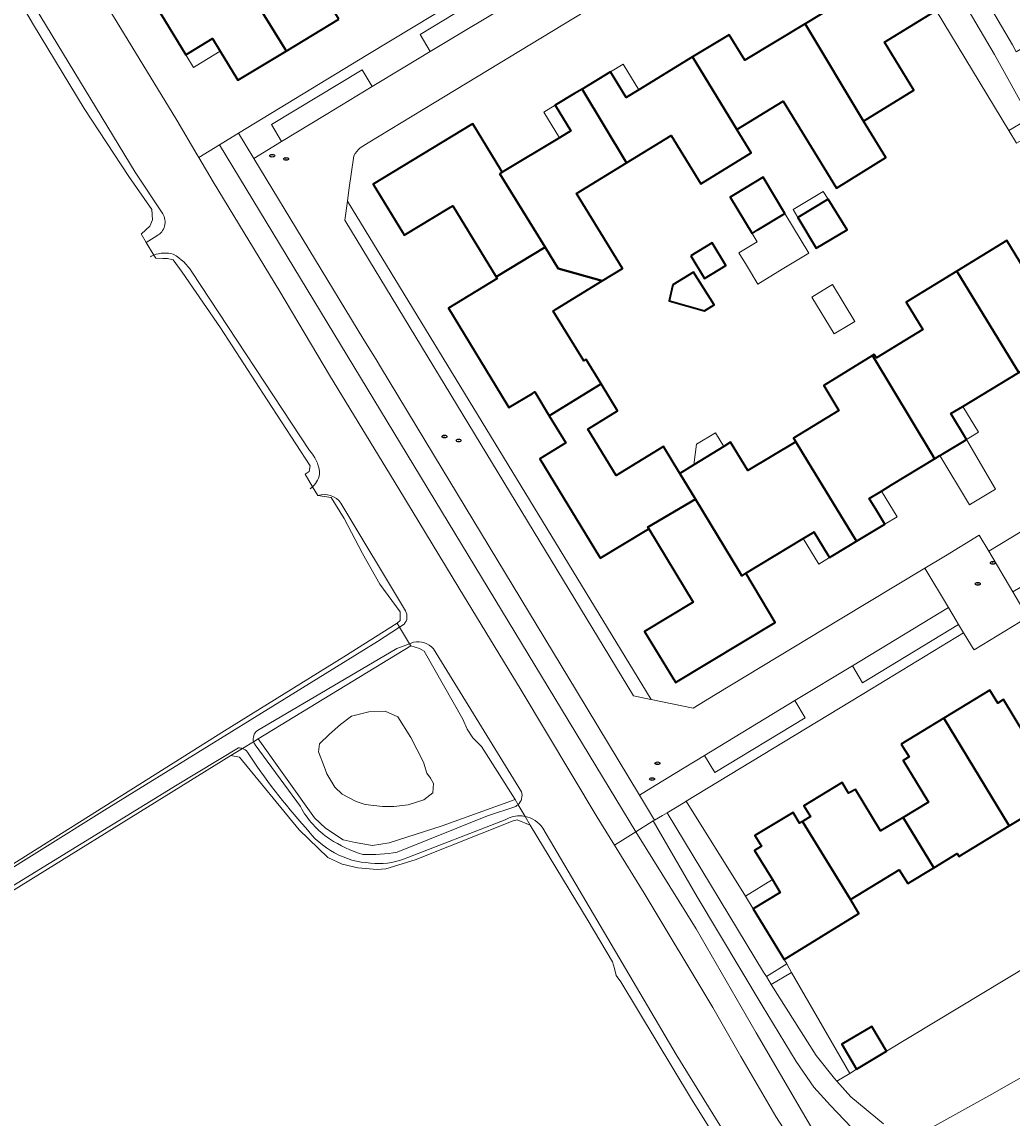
# Model space of a CAD drawing. Extents: x 147051 to 149075, y 463071 to 465537.
# Tile 16 of 229: x 147168 to 147267, y 464248 to 464358. Entities that reach past the tile are written whole.
import ezdxf
from ezdxf.enums import TextEntityAlignment as Align

# ---------------------------------------------------------------- set-up
doc = ezdxf.new("R2010")
doc.units = 0
doc.header["$LTSCALE"] = 0.5
doc.layers.get('0').update_dxf_attribs({"linetype": 'CONTINUOUS'})
for name, color, linetype, lineweight in [('B-PV-GR-BEPLANTING_CULTUUR_HEESTERS-GV', 252, 'CONTINUOUS', 18), ('B-PV-GR-GRAS-GV', 252, 'CONTINUOUS', 13), ('B-PV-IE-MEUBILAIR-S', 252, 'CONTINUOUS', 25), ('B-PV-OG-BEBOUWING-GV', 6, 'CONTINUOUS', 35), ('B-PV-OG-BEBOUWING_LUIFEL-GV', 6, 'CONTINUOUS', 18), ('B-PV-OG-TERREIN_BEGROEID-GV', 252, 'CONTINUOUS', 18), ('B-PV-OG-TERREIN_ERF-GV', 252, 'CONTINUOUS', 18), ('B-PV-OG-TERREIN_OEVER-GV', 252, 'CONTINUOUS', 18), ('B-PV-OG-WATER_GREPPEL-GV', 252, 'CONTINUOUS', 18), ('B-PV-OG-WATER_MEER-GV', 252, 'CONTINUOUS', 18), ('B-PV-OG-WATER_SLOOT-GV', 252, 'CONTINUOUS', 18), ('B-PV-VH-GESLOTENVERHARDING_ASFALT-GV', 252, 'CONTINUOUS', 18), ('B-PV-VH-OPENVERHARDING_BETONSTRAATSTEEN-GV', 252, 'CONTINUOUS', 18), ('B-PV-VH-OPENVERHARDING_STRAATBAKSTEEN-GV', 252, 'CONTINUOUS', 18), ('B-PV-VH-OPENVERHARDING_TEGEL-GV', 252, 'CONTINUOUS', 18)]:
    doc.layers.add(name, color=color, linetype=linetype, lineweight=lineweight)
doc.styles.add('NLCS-ISO', font='NLCS-ISO.ttf')

# ---------------------------------------------------------------- blocks, each defined once
blk = doc.blocks.new('SIE-MEUBILAIR_PUT_RIOOLPUT-SO')
blk.add_ellipse((0, 0), major_axis=(1.25, 0), ratio=0.54)
at = {"style": 'NLCS-ISO'}
blk.add_text('ri', height=0.75, dxfattribs=at).set_placement((-0.04, 0.07), align=Align.MIDDLE_CENTER)

msp = doc.modelspace()

# ---------------------------------------------------------------- linework, layer by layer
at = {"layer": 'B-PV-GR-BEPLANTING_CULTUUR_HEESTERS-GV', "flags": 128}
for points in [[(147257.489, 464379.362), (147257.072, 464379.103), (147256.117, 464378.546), (147254.246, 464377.411), (147266.957, 464355.802), (147267.34, 464355.09), (147269.411, 464356.304), (147269.127, 464356.773), (147270.632, 464357.846), (147269.5, 464359.699)], [(147252.501, 464376.392), (147249.918, 464374.884), (147254.796, 464366.664), (147256.34, 464364.104), (147259.298, 464359.234), (147266.597, 464347.19), (147268.693, 464348.429), (147265.142, 464354.819), (147258.002, 464367.004)], [(147242.275, 464262.289), (147244.318, 464263.558), (147244.051, 464264.021), (147240.965, 464269.088), (147240.172, 464270.361), (147234.241, 464279.886), (147234.087, 464279.792), (147232.819, 464279.022), (147232.336, 464278.706), (147241.997, 464262.728)], [(147244.807, 464262.71), (147242.773, 464261.501), (147247.287, 464254.361), (147249.106, 464252.06), (147249.34, 464251.798), (147250.647, 464252.58)]]:
    msp.add_lwpolyline(points, close=True, dxfattribs=at)
for points in [[(147273.501, 464266.396), (147254.315, 464254.797), (147251.321, 464252.987), (147250.647, 464252.58), (147249.34, 464251.798), (147250.744, 464250.224), (147254.018, 464247.501)], [(147257.979, 464246.638), (147264.899, 464250.483), (147267.072, 464251.723)]]:
    msp.add_lwpolyline(points, dxfattribs=at)
at = {"layer": 'B-PV-GR-GRAS-GV', "flags": 128}
for points in [[(147196.976, 464278.211), (147198.049, 464277.193), (147199.845, 464276.023), (147201.03, 464275.743), (147202.781, 464275.44), (147204.448, 464275.715), (147209.773, 464277.411), (147217.07, 464280.046), (147213.699, 464285.379), (147212.836, 464286.254), (147212.286, 464287.131), (147211.832, 464288.105), (147207.957, 464294.943), (147207.481, 464295.217), (147206.63, 464295.467), (147191.318, 464286.139)], [(147197.36, 464284.829), (147197.473, 464285.646), (147198.451, 464286.621), (147199.577, 464287.577), (147200.679, 464288.422), (147202.402, 464288.843), (147204.038, 464288.925), (147205.323, 464288.349), (147206.636, 464286.266), (147207.903, 464283.795), (147208.237, 464282.709), (147208.599, 464282.185), (147208.899, 464281.651), (147208.82, 464280.736), (147207.939, 464280.037), (147206.369, 464279.531), (147204.919, 464279.362), (147203.775, 464279.343), (147202.031, 464279.559), (147201.149, 464279.875), (147199.734, 464280.603), (147199.016, 464281.31), (147198.206, 464282.651), (147197.935, 464283.383)]]:
    msp.add_lwpolyline(points, close=True, dxfattribs=at)
at = {"layer": 'B-PV-OG-BEBOUWING-GV', "flags": 128}
for points in [[(147199.397, 464358.357), (147194.994, 464365.624), (147196.617, 464366.599), (147197.287, 464367.001), (147197.102, 464367.298), (147193.774, 464372.648), (147191.116, 464371.021), (147192.892, 464368.121), (147188.187, 464365.302), (147187.973, 464365.152), (147194.011, 464355.358), (147194.128, 464355.167)], [(147252.019, 464348.135), (147257.062, 464351.239), (147254.123, 464356.051), (147259.126, 464359.13), (147259.298, 464359.234), (147256.34, 464364.104), (147254.796, 464366.664), (147251.902, 464364.896), (147253.447, 464362.336), (147252.253, 464361.611), (147246.161, 464357.912)], [(147180.707, 464360.294), (147184.052, 464354.791), (147184.331, 464354.961), (147186.744, 464356.428), (147187.517, 464355.153), (147189.184, 464352.402), (147189.285, 464352.235), (147194.128, 464355.167), (147194.011, 464355.358), (147187.973, 464365.152), (147183.323, 464361.896), (147181.024, 464360.488)], [(147238.547, 464356.803), (147234.879, 464354.57), (147239.322, 464347.278), (147243.967, 464350.137), (147249.296, 464341.413), (147254.259, 464344.467), (147252.019, 464348.135), (147246.161, 464357.912), (147240.105, 464354.234)], [(147223.793, 464351.352), (147228.256, 464343.953), (147232.722, 464346.702), (147235.692, 464341.839), (147240.745, 464344.948), (147239.322, 464347.278), (147234.879, 464354.57), (147229.476, 464351.283), (147228.212, 464350.514), (147226.655, 464353.082)], [(147215.543, 464342.849), (147220.081, 464335.478), (147221.404, 464333.33), (147225.825, 464332.095), (147227.838, 464333.334), (147223.238, 464340.865), (147228.256, 464343.953), (147223.793, 464351.352), (147223.032, 464350.892), (147221.104, 464349.727), (147222.67, 464347.144), (147221.525, 464346.454), (147215.795, 464343.001)], [(147215.543, 464342.849), (147215.795, 464343.001), (147215.64, 464343.257), (147212.844, 464347.875), (147212.71, 464347.793), (147202.844, 464341.811), (147205.775, 464337.002), (147205.968, 464336.685), (147210.426, 464339.394), (147210.829, 464339.639), (147215.166, 464332.493), (147220.081, 464335.478)], [(147240.855, 464336.87), (147241.357, 464337.175), (147244.143, 464338.865), (147241.941, 464342.493), (147239.155, 464340.802), (147238.653, 464340.498)], [(147248.458, 464340.286), (147245.433, 464338.478), (147247.286, 464335.378), (147250.386, 464337.231)], [(147220.499, 464318.573), (147225.71, 464321.758), (147224.19, 464324.204), (147223.985, 464324.077), (147220.911, 464329.07), (147221.146, 464329.215), (147225.825, 464332.095), (147221.404, 464333.33), (147220.081, 464335.478), (147215.166, 464332.493), (147215.266, 464332.329), (147210.404, 464329.375), (147216.246, 464319.735), (147216.458, 464319.385), (147218.819, 464320.813), (147219.052, 464320.954)], [(147234.691, 464334.623), (147236.073, 464332.339), (147238.209, 464333.632), (147236.828, 464335.916)], [(147261.38, 464333.084), (147267.354, 464323.27), (147267.578, 464322.902), (147273.63, 464326.577), (147274.462, 464327.082), (147274.717, 464327.237), (147276.076, 464325.004), (147276.286, 464324.659), (147279.18, 464326.426), (147277.635, 464328.986), (147274.384, 464334.341), (147274.129, 464334.186), (147269.377, 464331.262), (147266.384, 464336.163)], [(147232.909, 464331.719), (147232.527, 464330.099), (147236.085, 464329.089), (147237.038, 464329.685), (147234.977, 464332.983)], [(147252.932, 464324.611), (147258.925, 464314.608), (147259.141, 464314.248), (147259.673, 464314.571), (147259.957, 464314.743), (147261.973, 464315.966), (147262.356, 464316.199), (147260.787, 464318.777), (147261.988, 464319.507), (147267.578, 464322.902), (147267.354, 464323.27), (147261.38, 464333.084), (147256.304, 464329.96), (147257.969, 464327.234), (147253.312, 464324.363), (147253.098, 464324.713)], [(147245.223, 464315.962), (147246.469, 464313.917), (147251.141, 464306.252), (147251.309, 464305.977), (147254.161, 464307.696), (147253.348, 464309.032), (147252.592, 464310.274), (147253.813, 464311.015), (147254.837, 464311.637), (147259.141, 464314.248), (147258.925, 464314.608), (147252.932, 464324.611), (147248.027, 464321.592), (147249.549, 464319.1), (147245.012, 464316.308)], [(147230.484, 464307.225), (147230.387, 464307.385), (147235.161, 464310.206), (147233.605, 464312.773), (147231.956, 464315.473), (147227.226, 464312.562), (147224.382, 464317.217), (147227.363, 464319.052), (147225.71, 464321.758), (147220.499, 464318.573), (147222.161, 464315.838), (147219.57, 464314.26), (147225.541, 464304.407), (147225.623, 464304.271), (147230.328, 464307.13)], [(147233.605, 464312.773), (147235.161, 464310.206), (147239.596, 464302.892), (147239.823, 464302.517), (147240.22, 464302.759), (147245.975, 464306.254), (147246.927, 464306.832), (147247.049, 464306.906), (147248.453, 464304.598), (147248.61, 464304.341), (147250.538, 464305.507), (147251.309, 464305.977), (147251.141, 464306.252), (147246.469, 464313.917), (147245.223, 464315.962), (147240.415, 464313.082), (147238.692, 464315.903), (147238.019, 464315.489), (147235.011, 464313.638)], [(147239.596, 464302.892), (147235.161, 464310.206), (147230.387, 464307.385), (147230.484, 464307.225), (147234.93, 464299.878), (147230.069, 464296.924), (147233.006, 464292.086), (147233.171, 464291.815), (147243.156, 464297.821), (147240.22, 464302.759), (147239.823, 464302.517)], [(147260.059, 464288.207), (147266.636, 464277.403), (147271.508, 464280.363), (147273.178, 464277.633), (147275.662, 464279.153), (147272.616, 464284.16), (147270.445, 464282.845), (147266.072, 464290.094), (147265.481, 464289.742), (147264.697, 464291.024)], [(147255.808, 464285.625), (147256.592, 464284.344), (147255.995, 464283.977), (147257.306, 464281.83), (147258.547, 464279.799), (147256.001, 464278.268), (147259.056, 464273.212), (147261.405, 464274.649), (147261.594, 464274.34), (147266.636, 464277.403), (147260.059, 464288.207)], [(147256.457, 464271.622), (147259.056, 464273.212), (147256.001, 464278.268), (147253.736, 464276.905), (147251.204, 464281.079), (147250.522, 464280.68), (147249.867, 464281.758), (147246.039, 464279.44), (147246.695, 464278.363), (147245.892, 464277.861), (147250.71, 464270.01), (147255.61, 464273.01)], [(147240.965, 464269.088), (147244.051, 464264.021), (147251.562, 464268.617), (147250.71, 464270.01), (147245.892, 464277.861), (147245.606, 464277.682), (147244.951, 464278.76), (147241.123, 464276.443), (147241.779, 464275.365), (147241.092, 464274.945), (147242.88, 464272.017), (147243.663, 464270.735)], [(147251.321, 464252.987), (147254.315, 464254.797), (147252.844, 464257.292), (147249.831, 464255.515)]]:
    msp.add_lwpolyline(points, close=True, dxfattribs=at)
at = {"layer": 'B-PV-OG-BEBOUWING_LUIFEL-GV', "flags": 128}
for points in [[(147185.1, 464353.69), (147187.517, 464355.153), (147186.744, 464356.428), (147184.331, 464354.961), (147184.052, 464354.791), (147184.824, 464353.523)], [(147229.476, 464351.283), (147227.917, 464353.845), (147226.655, 464353.082), (147228.212, 464350.514)], [(147221.525, 464346.454), (147222.67, 464347.144), (147221.104, 464349.727), (147219.968, 464349.038)], [(147248.458, 464340.286), (147247.984, 464341.08), (147244.959, 464339.272), (147245.433, 464338.478)], [(147239.517, 464334.908), (147240.271, 464333.666), (147241.414, 464331.782), (147243.877, 464333.277), (147246.55, 464334.899), (147244.143, 464338.865), (147241.357, 464337.175), (147240.855, 464336.87), (147241.365, 464336.029)], [(147250.636, 464327.741), (147251.134, 464328.042), (147248.899, 464331.736), (147248.401, 464331.435), (147246.826, 464330.482), (147249.061, 464326.788)], [(147262.356, 464316.199), (147263.56, 464316.92), (147261.988, 464319.507), (147260.787, 464318.777)], [(147235.011, 464313.638), (147238.019, 464315.489), (147237.184, 464316.869), (147235.259, 464315.705)], [(147262.918, 464309.801), (147265.27, 464311.21), (147262.356, 464316.199), (147261.973, 464315.966), (147259.957, 464314.743), (147259.673, 464314.571), (147262.661, 464309.645)], [(147254.161, 464307.696), (147255.38, 464308.433), (147253.813, 464311.015), (147252.592, 464310.274), (147253.348, 464309.032)], [(147248.61, 464304.341), (147248.453, 464304.598), (147247.049, 464306.906), (147246.927, 464306.832), (147245.975, 464306.254), (147247.532, 464303.689)], [(147240.172, 464270.361), (147240.965, 464269.088), (147243.663, 464270.735), (147242.88, 464272.017)]]:
    msp.add_lwpolyline(points, close=True, dxfattribs=at)
at = {"layer": 'B-PV-OG-TERREIN_BEGROEID-GV', "flags": 128}
for points in [[(147229.196, 464276.826), (147230.926, 464277.919), (147231.057, 464277.992), (147229.568, 464280.486), (147223.244, 464290.95), (147208.91, 464314.667), (147203.571, 464323.468), (147203.133, 464324.211), (147201.913, 464326.2), (147190.885, 464344.376), (147190.785, 464344.542), (147189.351, 464346.92), (147187.42, 464345.744)], [(147187.42, 464345.744), (147185.365, 464344.491), (147186.816, 464342.055), (147193.478, 464331.025), (147198.483, 464322.655), (147205.424, 464311.243), (147211.449, 464301.304), (147217.691, 464291.043), (147225.32, 464278.294), (147227.051, 464275.471), (147229.196, 464276.826)], [(147235.23, 464267.074), (147241.254, 464256.646), (147248.356, 464244.493), (147251.046, 464239.927), (147255.255, 464243.07), (147253.953, 464244.523), (147250.782, 464247.168), (147248.696, 464249.355), (147247.028, 464251.206), (147245.254, 464253.77), (147241.852, 464259.4), (147235.327, 464270.302), (147230.926, 464277.919), (147229.196, 464276.826)]]:
    msp.add_lwpolyline(points, close=True, dxfattribs=at)
for points in [[(147273.71, 464246.679), (147314.865, 464272.023), (147310.966, 464278.851), (147307.204, 464276.344), (147286.075, 464262.291), (147267.072, 464251.723), (147264.899, 464250.483), (147257.979, 464246.638)], [(147248.356, 464244.493), (147241.254, 464256.646), (147235.23, 464267.074), (147229.196, 464276.826), (147227.051, 464275.471), (147230.011, 464270.646), (147236.924, 464259.187), (147239.731, 464254.266), (147243.235, 464248.248), (147246.524, 464243.119)]]:
    msp.add_lwpolyline(points, dxfattribs=at)
at = {"layer": 'B-PV-OG-TERREIN_ERF-GV', "flags": 128}
for points in [[(147169.258, 464371.039), (147183.144, 464348.218), (147185.204, 464344.761), (147185.365, 464344.491), (147187.42, 464345.744), (147189.351, 464346.92), (147202.319, 464354.818), (147233.477, 464373.641)], [(147231.621, 464363.755), (147208.975, 464349.979), (147202.355, 464345.952), (147201.549, 464345.462)], [(147267.578, 464322.902), (147261.988, 464319.507), (147260.787, 464318.777), (147262.356, 464316.199), (147261.973, 464315.966), (147259.957, 464314.743), (147259.673, 464314.571), (147259.141, 464314.248), (147254.837, 464311.637), (147253.813, 464311.015), (147252.592, 464310.274), (147253.348, 464309.032), (147254.161, 464307.696), (147251.309, 464305.977), (147250.538, 464305.507), (147248.61, 464304.341), (147248.453, 464304.598), (147247.049, 464306.906), (147246.927, 464306.832), (147245.975, 464306.254), (147240.22, 464302.759), (147243.156, 464297.821), (147233.171, 464291.815), (147233.006, 464292.086), (147230.069, 464296.924), (147234.93, 464299.878), (147230.484, 464307.225), (147230.328, 464307.13), (147225.623, 464304.271), (147225.541, 464304.407), (147219.57, 464314.26), (147222.161, 464315.838), (147220.499, 464318.573), (147219.052, 464320.954), (147218.819, 464320.813), (147216.458, 464319.385), (147216.246, 464319.735), (147210.404, 464329.375), (147215.266, 464332.329), (147215.166, 464332.493), (147210.829, 464339.639), (147210.426, 464339.394), (147205.968, 464336.685), (147205.775, 464337.002), (147202.844, 464341.811), (147212.71, 464347.793), (147212.844, 464347.875), (147215.64, 464343.257), (147215.795, 464343.001), (147221.525, 464346.454), (147222.67, 464347.144), (147221.104, 464349.727), (147223.032, 464350.892), (147223.793, 464351.352), (147226.655, 464353.082), (147228.212, 464350.514), (147229.476, 464351.283), (147234.879, 464354.57), (147238.547, 464356.803), (147240.105, 464354.234), (147246.161, 464357.912), (147252.253, 464361.611)], [(147199.397, 464358.357), (147194.128, 464355.167), (147189.285, 464352.235), (147189.184, 464352.402), (147187.517, 464355.153), (147186.744, 464356.428), (147184.331, 464354.961), (147184.052, 464354.791), (147180.707, 464360.294)], [(147259.126, 464359.13), (147254.123, 464356.051), (147257.062, 464351.239), (147252.019, 464348.135), (147254.259, 464344.467), (147249.296, 464341.413), (147243.967, 464350.137), (147239.322, 464347.278), (147240.745, 464344.948), (147235.692, 464341.839), (147232.722, 464346.702), (147228.256, 464343.953), (147223.238, 464340.865), (147227.838, 464333.334), (147225.825, 464332.095), (147221.146, 464329.215), (147220.911, 464329.07), (147223.985, 464324.077), (147224.19, 464324.204), (147225.71, 464321.758), (147227.363, 464319.052), (147224.382, 464317.217), (147227.226, 464312.562), (147231.956, 464315.473), (147233.605, 464312.773), (147235.011, 464313.638), (147238.019, 464315.489), (147238.692, 464315.903), (147240.415, 464313.082), (147245.223, 464315.962), (147245.012, 464316.308), (147249.549, 464319.1), (147248.027, 464321.592), (147252.932, 464324.611), (147253.098, 464324.713), (147253.312, 464324.363), (147257.969, 464327.234), (147256.304, 464329.96), (147261.38, 464333.084), (147266.384, 464336.163), (147269.377, 464331.262)], [(147267.374, 464345.907), (147266.597, 464347.19), (147259.298, 464359.234)], [(147200.919, 464344.659), (147200.416, 464341.19), (147200.259, 464340.11)], [(147200.259, 464340.11), (147230.728, 464290.087), (147234.94, 464289.239), (147237.176, 464290.591), (147249.687, 464298.153), (147258.166, 464303.277), (147260.224, 464304.522), (147263.621, 464306.575), (147264.58, 464304.981), (147284.696, 464317.173)], [(147268.498, 464298.344), (147263.103, 464295.073), (147262.957, 464295.312), (147262.275, 464296.426), (147262.058, 464296.781), (147252.806, 464291.161), (147234.241, 464279.886), (147240.172, 464270.361), (147240.965, 464269.088), (147243.663, 464270.735), (147242.88, 464272.017), (147241.092, 464274.945), (147241.779, 464275.365), (147241.123, 464276.443), (147244.951, 464278.76), (147245.606, 464277.682), (147245.892, 464277.861), (147246.695, 464278.363), (147246.039, 464279.44), (147249.867, 464281.758), (147250.522, 464280.68), (147251.204, 464281.079), (147253.736, 464276.905), (147256.001, 464278.268), (147258.547, 464279.799), (147257.306, 464281.83), (147255.995, 464283.977), (147256.592, 464284.344), (147255.808, 464285.625), (147260.059, 464288.207), (147264.697, 464291.024), (147265.481, 464289.742), (147266.072, 464290.094), (147270.445, 464282.845)], [(147271.508, 464280.363), (147266.636, 464277.403), (147261.594, 464274.34), (147261.405, 464274.649), (147259.056, 464273.212), (147256.457, 464271.622), (147255.61, 464273.01), (147250.71, 464270.01), (147251.562, 464268.617), (147244.051, 464264.021), (147244.318, 464263.558), (147244.807, 464262.71), (147250.647, 464252.58), (147251.321, 464252.987), (147249.831, 464255.515), (147252.844, 464257.292), (147254.315, 464254.797), (147273.501, 464266.396)]]:
    msp.add_lwpolyline(points, dxfattribs=at)
at = {"layer": 'B-PV-OG-TERREIN_ERF-GV'}
msp.add_lwpolyline([(147201.549, 464345.462, 0.0844708), (147200.919, 464344.659)], format="xyb", dxfattribs=at)
at = {"layer": 'B-PV-OG-TERREIN_ERF-GV', "flags": 128}
for points in [[(147240.855, 464336.87), (147238.653, 464340.498), (147239.155, 464340.802), (147241.941, 464342.493), (147244.143, 464338.865), (147241.357, 464337.175)], [(147248.458, 464340.286), (147250.386, 464337.231), (147247.286, 464335.378), (147245.433, 464338.478)], [(147234.691, 464334.623), (147236.828, 464335.916), (147238.209, 464333.632), (147236.073, 464332.339)], [(147232.909, 464331.719), (147234.977, 464332.983), (147237.038, 464329.685), (147236.085, 464329.089), (147232.527, 464330.099)]]:
    msp.add_lwpolyline(points, close=True, dxfattribs=at)
at = {"layer": 'B-PV-OG-TERREIN_OEVER-GV', "flags": 128}
for points in [[(147164.437, 464380.793), (147164.199, 464380.659), (147164.434, 464379.601), (147162.579, 464376.746), (147161.771, 464375.467), (147161.39, 464374.379), (147161.252, 464373.158), (147161.195, 464371.751), (147161.895, 464369.571), (147168.79, 464357.801), (147173.851, 464349.408), (147178.337, 464342.566), (147180.653, 464339.272), (147180.728, 464338.214), (147180.451, 464337.582), (147179.622, 464336.839), (147179.585, 464336.815), (147180.098, 464335.96), (147181.153, 464336.624)], [(147181.739, 464338.837), (147178.974, 464343.025), (147168.935, 464359.521), (147163.011, 464369.958)], [(147180.859, 464334.691), (147181.05, 464334.372)], [(147181.05, 464334.372), (147180.859, 464334.691)], [(147181.05, 464334.372), (147181.75, 464334.346), (147182.231, 464334.339), (147182.799, 464334.226), (147183.675, 464332.98), (147187.525, 464327.402), (147192.232, 464320.151), (147196.54, 464313.547), (147196.415, 464312.971), (147196.016, 464312.695), (147196.773, 464311.437)], [(147196.473, 464315.085), (147184.669, 464332.996)], [(147197.295, 464310.57), (147198.622, 464310.371)], [(147198.622, 464310.371), (147199.927, 464308.247), (147201.776, 464304.748), (147203.5, 464301.683), (147205.548, 464298.894), (147205.55, 464298.018), (147205.25, 464297.767), (147205.496, 464297.357), (147205.963, 464297.665)], [(147206.079, 464298.979), (147199.618, 464309.799)], [(147112.462, 464239.535), (147147.275, 464261.103), (147175.889, 464279.005), (147203.294, 464295.905), (147205.496, 464297.357), (147205.25, 464297.767), (147199.901, 464294.382), (147187.927, 464286.935), (147152.758, 464264.795), (147135.86, 464254.464), (147125.111, 464248.07)], [(147190.858, 464285.858), (147191.318, 464286.139), (147206.63, 464295.467), (147206.501, 464295.682), (147205.216, 464295.2), (147191.232, 464286.971)], [(147206.903, 464295.833), (147206.501, 464295.682), (147206.63, 464295.467)], [(147206.63, 464295.467), (147207.481, 464295.217), (147207.957, 464294.943), (147211.832, 464288.105), (147212.286, 464287.131), (147212.836, 464286.254), (147213.699, 464285.379), (147217.07, 464280.046), (147217.372, 464279.539)], [(147217.723, 464280.841), (147208.891, 464295.185)], [(147217.372, 464279.539), (147217.07, 464280.046), (147209.773, 464277.411), (147204.448, 464275.715), (147202.781, 464275.44), (147201.03, 464275.743), (147199.845, 464276.023), (147198.049, 464277.193), (147196.976, 464278.211), (147191.318, 464286.139), (147190.858, 464285.858)], [(147125.311, 464245.038), (147126.51, 464245.772), (147141.113, 464255.522), (147148.912, 464260.286), (147160.836, 464267.283), (147188.588, 464284.474), (147189.734, 464285.173)], [(147189.351, 464285.231), (147183.187, 464281.536), (147153.853, 464263.487), (147142.276, 464256.493), (147134.989, 464251.833), (147125.767, 464245.751)], [(147189.734, 464285.173), (147188.588, 464284.474), (147189.426, 464284.294), (147195.408, 464277.003), (147198.307, 464274.224), (147199.745, 464273.564), (147201.312, 464273.208), (147203.232, 464273.038), (147204.126, 464273.097), (147207.064, 464274.013), (147216.881, 464277.923), (147217.288, 464278.005), (147218.591, 464277.492), (147218.072, 464278.364)], [(147191.014, 464285.549), (147195.547, 464279.342)], [(147205.267, 464274.783), (147214.311, 464278.424), (147217.141, 464279.366)], [(147216.074, 464278.026), (147205.895, 464274.088)], [(147218.072, 464278.364), (147218.591, 464277.492), (147224.394, 464267.868), (147226.86, 464263.755), (147227.061, 464263.103), (147227.22, 464262.409), (147227.689, 464261.779), (147234.671, 464250.163), (147241.714, 464238.838), (147249.971, 464225.176), (147256.491, 464214.822), (147261.991, 464205.106), (147268.685, 464194.399), (147269.748, 464192.637)], [(147266.841, 464198.409), (147248.75, 464229.336), (147233.222, 464254.466), (147219.868, 464277.197)]]:
    msp.add_lwpolyline(points, dxfattribs=at)
at = {"layer": 'B-PV-OG-TERREIN_OEVER-GV'}
for points in [[(147181.153, 464336.624, 0.4362511), (147181.739, 464338.837)], [(147180.859, 464334.691, 0.0308007), (147180.504, 464334.531)], [(147182.804, 464334.788, 0.1579875), (147180.859, 464334.691)], [(147184.669, 464332.996, 0.11893), (147182.804, 464334.788)], [(147197.47, 464312.944, 0.1536831), (147196.473, 464315.085)], [(147196.773, 464311.437, 0.2049841), (147197.47, 464312.944)], [(147196.521, 464311.243, 0.0375781), (147196.773, 464311.437)], [(147199.618, 464309.799, 0.3250695), (147197.295, 464310.57)], [(147205.963, 464297.665, 0.3239626), (147206.079, 464298.979)], [(147208.891, 464295.185, 0.2634628), (147206.903, 464295.833)], [(147191.232, 464286.971, 0.3196864), (147190.858, 464285.858)], [(147190.858, 464285.858, 0.0865376), (147191.014, 464285.549)], [(147189.734, 464285.173, 0.0879449), (147189.351, 464285.231)], [(147190.244, 464284.815, 0.1425221), (147189.734, 464285.173)], [(147196.096, 464277.218, -0.0398139), (147190.244, 464284.815)], [(147217.372, 464279.539, 0.2824664), (147217.723, 464280.841)], [(147195.547, 464279.342, 0.1174837), (147198.473, 464276.104)], [(147217.141, 464279.366, 0.0561489), (147217.372, 464279.539)], [(147217.775, 464278.408, 0.156035), (147216.074, 464278.026)], [(147218.072, 464278.364, 0.0268456), (147217.775, 464278.408)], [(147219.868, 464277.197, 0.1902492), (147218.072, 464278.364)], [(147198.974, 464274.7, -0.1090284), (147196.096, 464277.218)], [(147198.473, 464276.104, 0.0647775), (147201.802, 464274.539)], [(147202.587, 464273.687, -0.1136578), (147198.974, 464274.7)], [(147201.802, 464274.539, 0.0513398), (147205.267, 464274.783)], [(147205.895, 464274.088, -0.1272299), (147202.587, 464273.687)]]:
    msp.add_lwpolyline(points, format="xyb", dxfattribs=at)
at = {"layer": 'B-PV-OG-WATER_GREPPEL-GV', "flags": 128}
for points in [[(147190.858, 464285.858), (147189.734, 464285.173)], [(147195.547, 464279.342), (147191.014, 464285.549)], [(147217.141, 464279.366), (147214.311, 464278.424), (147205.267, 464274.783)], [(147218.072, 464278.364), (147217.372, 464279.539)], [(147205.895, 464274.088), (147216.074, 464278.026)]]:
    msp.add_lwpolyline(points, dxfattribs=at)
at = {"layer": 'B-PV-OG-WATER_GREPPEL-GV'}
for points in [[(147191.014, 464285.549, -0.0865376), (147190.858, 464285.858)], [(147189.734, 464285.173, -0.1425221), (147190.244, 464284.815)], [(147190.244, 464284.815, 0.0398139), (147196.096, 464277.218)], [(147198.473, 464276.104, -0.1174837), (147195.547, 464279.342)], [(147217.372, 464279.539, -0.0561489), (147217.141, 464279.366)], [(147216.074, 464278.026, -0.156035), (147217.775, 464278.408)], [(147217.775, 464278.408, -0.0268456), (147218.072, 464278.364)], [(147196.096, 464277.218, 0.1090284), (147198.974, 464274.7)], [(147201.802, 464274.539, -0.0647775), (147198.473, 464276.104)], [(147198.974, 464274.7, 0.1136578), (147202.587, 464273.687)], [(147205.267, 464274.783, -0.0513398), (147201.802, 464274.539)], [(147202.587, 464273.687, 0.1272299), (147205.895, 464274.088)]]:
    msp.add_lwpolyline(points, format="xyb", dxfattribs=at)
at = {"layer": 'B-PV-OG-WATER_MEER-GV', "flags": 128}
msp.add_lwpolyline([(147197.935, 464283.383), (147198.206, 464282.651), (147199.016, 464281.31), (147199.734, 464280.603), (147201.149, 464279.875), (147202.031, 464279.559), (147203.775, 464279.343), (147204.919, 464279.362), (147206.369, 464279.531), (147207.939, 464280.037), (147208.82, 464280.736), (147208.899, 464281.651), (147208.599, 464282.185), (147208.237, 464282.709), (147207.903, 464283.795), (147206.636, 464286.266), (147205.323, 464288.349), (147204.038, 464288.925), (147202.402, 464288.843), (147200.679, 464288.422), (147199.577, 464287.577), (147198.451, 464286.621), (147197.473, 464285.646), (147197.36, 464284.829)], close=True, dxfattribs=at)
at = {"layer": 'B-PV-OG-WATER_SLOOT-GV', "flags": 128}
for points in [[(147246.524, 464243.119), (147243.235, 464248.248), (147239.731, 464254.266), (147236.924, 464259.187), (147230.011, 464270.646), (147227.051, 464275.471), (147225.32, 464278.294), (147217.691, 464291.043), (147211.449, 464301.304), (147205.424, 464311.243), (147198.483, 464322.655), (147193.478, 464331.025), (147186.816, 464342.055), (147185.365, 464344.491), (147185.204, 464344.761), (147183.144, 464348.218), (147169.258, 464371.039)], [(147163.011, 464369.958), (147168.935, 464359.521), (147178.974, 464343.025), (147181.739, 464338.837)], [(147181.153, 464336.624), (147180.098, 464335.96), (147180.859, 464334.691)], [(147184.669, 464332.996), (147196.473, 464315.085)], [(147196.773, 464311.437), (147197.295, 464310.57)], [(147199.618, 464309.799), (147206.079, 464298.979)], [(147191.232, 464286.971), (147205.216, 464295.2), (147206.501, 464295.682), (147205.496, 464297.357), (147203.294, 464295.905), (147175.889, 464279.005), (147147.275, 464261.103), (147112.462, 464239.535), (147079.847, 464219.803), (147067.585, 464211.983)], [(147205.963, 464297.665), (147205.496, 464297.357), (147206.501, 464295.682), (147206.903, 464295.833)], [(147208.891, 464295.185), (147217.723, 464280.841)], [(147189.734, 464285.173), (147190.858, 464285.858)], [(147125.767, 464245.751), (147134.989, 464251.833), (147142.276, 464256.493), (147153.853, 464263.487), (147183.187, 464281.536), (147189.351, 464285.231)], [(147217.372, 464279.539), (147218.072, 464278.364)], [(147219.868, 464277.197), (147233.222, 464254.466), (147248.75, 464229.336), (147266.841, 464198.409)]]:
    msp.add_lwpolyline(points, dxfattribs=at)
at = {"layer": 'B-PV-OG-WATER_SLOOT-GV'}
for points in [[(147181.739, 464338.837, -0.4362511), (147181.153, 464336.624)], [(147180.504, 464334.531, -0.0308007), (147180.859, 464334.691)], [(147180.859, 464334.691, -0.1579875), (147182.804, 464334.788)], [(147182.804, 464334.788, -0.11893), (147184.669, 464332.996)], [(147196.473, 464315.085, -0.1536831), (147197.47, 464312.944)], [(147197.47, 464312.944, -0.2049841), (147196.773, 464311.437)], [(147196.773, 464311.437, -0.0375781), (147196.521, 464311.243)], [(147197.295, 464310.57, -0.3250695), (147199.618, 464309.799)], [(147206.079, 464298.979, -0.3239626), (147205.963, 464297.665)], [(147206.903, 464295.833, -0.2634628), (147208.891, 464295.185)], [(147190.858, 464285.858, -0.3196864), (147191.232, 464286.971)], [(147189.351, 464285.231, -0.0879449), (147189.734, 464285.173)], [(147217.723, 464280.841, -0.2824664), (147217.372, 464279.539)], [(147218.072, 464278.364, -0.1902492), (147219.868, 464277.197)]]:
    msp.add_lwpolyline(points, format="xyb", dxfattribs=at)
at = {"layer": 'B-PV-VH-GESLOTENVERHARDING_ASFALT-GV', "flags": 128}
for points in [[(147273.942, 464343.303), (147271.298, 464347.745), (147268.147, 464353.593), (147270.271, 464354.837), (147269.9, 464355.469), (147269.411, 464356.304), (147267.34, 464355.09), (147266.957, 464355.802), (147254.246, 464377.411), (147254.242, 464377.408), (147252.501, 464376.392), (147258.002, 464367.004), (147265.142, 464354.819), (147268.693, 464348.429), (147266.597, 464347.19), (147267.374, 464345.907), (147269.451, 464347.135), (147271.778, 464343.164), (147286.633, 464318.343), (147288.362, 464319.387), (147276.541, 464338.985), (147275.5, 464340.832)], [(147254.018, 464247.501), (147250.744, 464250.224), (147249.34, 464251.798), (147249.106, 464252.06), (147247.287, 464254.361), (147242.773, 464261.501), (147242.275, 464262.289), (147241.997, 464262.728), (147232.336, 464278.706), (147231.873, 464278.448), (147231.869, 464278.445), (147231.057, 464277.992), (147230.926, 464277.919), (147235.327, 464270.302), (147241.852, 464259.4), (147245.254, 464253.77), (147247.028, 464251.206), (147248.696, 464249.355), (147250.782, 464247.168)]]:
    msp.add_lwpolyline(points, dxfattribs=at)
at = {"layer": 'B-PV-VH-OPENVERHARDING_BETONSTRAATSTEEN-GV', "flags": 128}
for points in [[(147216.62, 464362.315), (147216.617, 464362.313), (147212.15, 464359.601), (147207.561, 464356.814), (147208.551, 464355.104), (147217.66, 464360.605), (147216.644, 464362.275)], [(147198.129, 464348.807), (147202.749, 464351.608), (147201.74, 464353.276), (147192.648, 464347.804), (147193.666, 464346.102)], [(147287.15, 464313.134), (147284.696, 464317.173), (147264.58, 464304.981), (147266.99, 464300.913), (147275.237, 464305.797), (147282.266, 464310.144), (147282.354, 464310.199), (147287.069, 464313.084)], [(147260.527, 464299.319), (147250.912, 464293.484), (147251.925, 464291.779), (147261.55, 464297.629), (147261.314, 464298.021)], [(147246.183, 464288.254), (147245.147, 464289.997), (147236.083, 464284.485), (147237.122, 464282.783)]]:
    msp.add_lwpolyline(points, close=True, dxfattribs=at)
at = {"layer": 'B-PV-VH-OPENVERHARDING_STRAATBAKSTEEN-GV', "flags": 128}
for points in [[(147233.477, 464373.641), (147202.319, 464354.818), (147189.351, 464346.92), (147190.785, 464344.542), (147190.885, 464344.376), (147193.666, 464346.102), (147192.648, 464347.804), (147201.74, 464353.276), (147202.749, 464351.608), (147205.867, 464353.487), (147208.551, 464355.104), (147207.561, 464356.814), (147212.15, 464359.601)], [(147201.549, 464345.462), (147202.355, 464345.952), (147208.975, 464349.979), (147231.621, 464363.755)], [(147217.66, 464360.605), (147208.551, 464355.104), (147205.867, 464353.487), (147202.749, 464351.608), (147198.129, 464348.807), (147193.666, 464346.102), (147190.885, 464344.376), (147201.913, 464326.2), (147203.133, 464324.211), (147203.571, 464323.468), (147208.91, 464314.667), (147223.244, 464290.95), (147229.568, 464280.486), (147230.7, 464281.182), (147233.098, 464282.654), (147236.083, 464284.485), (147245.147, 464289.997), (147250.912, 464293.484), (147260.527, 464299.319), (147258.166, 464303.277), (147249.687, 464298.153), (147237.176, 464290.591), (147234.94, 464289.239), (147230.728, 464290.087), (147230.689, 464290.096), (147228.961, 464290.455), (147200.018, 464338.205), (147200.259, 464340.11), (147200.416, 464341.19), (147200.919, 464344.659)]]:
    msp.add_lwpolyline(points, dxfattribs=at)
at = {"layer": 'B-PV-VH-OPENVERHARDING_STRAATBAKSTEEN-GV'}
msp.add_lwpolyline([(147200.919, 464344.659, -0.0844708), (147201.549, 464345.462)], format="xyb", dxfattribs=at)
at = {"layer": 'B-PV-VH-OPENVERHARDING_STRAATBAKSTEEN-GV', "flags": 128}
for points in [[(147230.689, 464290.096), (147230.728, 464290.087), (147200.259, 464340.11), (147200.018, 464338.205), (147228.961, 464290.455)], [(147260.224, 464304.522), (147258.166, 464303.277), (147260.527, 464299.319), (147261.314, 464298.021), (147261.55, 464297.629), (147262.058, 464296.781), (147262.275, 464296.426), (147262.957, 464295.312), (147263.103, 464295.073), (147268.498, 464298.344), (147268.372, 464298.559), (147268.063, 464299.085), (147268.005, 464299.184), (147266.99, 464300.913), (147264.58, 464304.981), (147263.621, 464306.575)], [(147251.925, 464291.779), (147250.912, 464293.484), (147245.147, 464289.997), (147246.183, 464288.254), (147237.122, 464282.783), (147236.083, 464284.485), (147233.098, 464282.654), (147230.7, 464281.182), (147229.568, 464280.486), (147231.057, 464277.992), (147231.869, 464278.445), (147231.873, 464278.448), (147232.336, 464278.706), (147232.819, 464279.022), (147234.087, 464279.792), (147234.241, 464279.886), (147252.806, 464291.161), (147262.058, 464296.781), (147261.55, 464297.629)]]:
    msp.add_lwpolyline(points, close=True, dxfattribs=at)
at = {"layer": 'B-PV-VH-OPENVERHARDING_TEGEL-GV', "flags": 128}
msp.add_lwpolyline([(147244.318, 464263.558), (147242.275, 464262.289), (147242.773, 464261.501), (147244.807, 464262.71)], close=True, dxfattribs=at)

# ---------------------------------------------------------------- block references
at = {"layer": 'B-PV-IE-MEUBILAIR-S', "xscale": 0.2, "yscale": 0.2, "zscale": 0.2}
for p in [(147192.728, 464344.659), (147194.113, 464344.34), (147209.999, 464316.481), (147211.418, 464316.088), (147264.988, 464303.806), (147263.478, 464301.7), (147231.358, 464283.694), (147230.816, 464282.115)]:
    msp.add_blockref('SIE-MEUBILAIR_PUT_RIOOLPUT-SO', p, dxfattribs=at)

doc.saveas('drawing.dxf')
